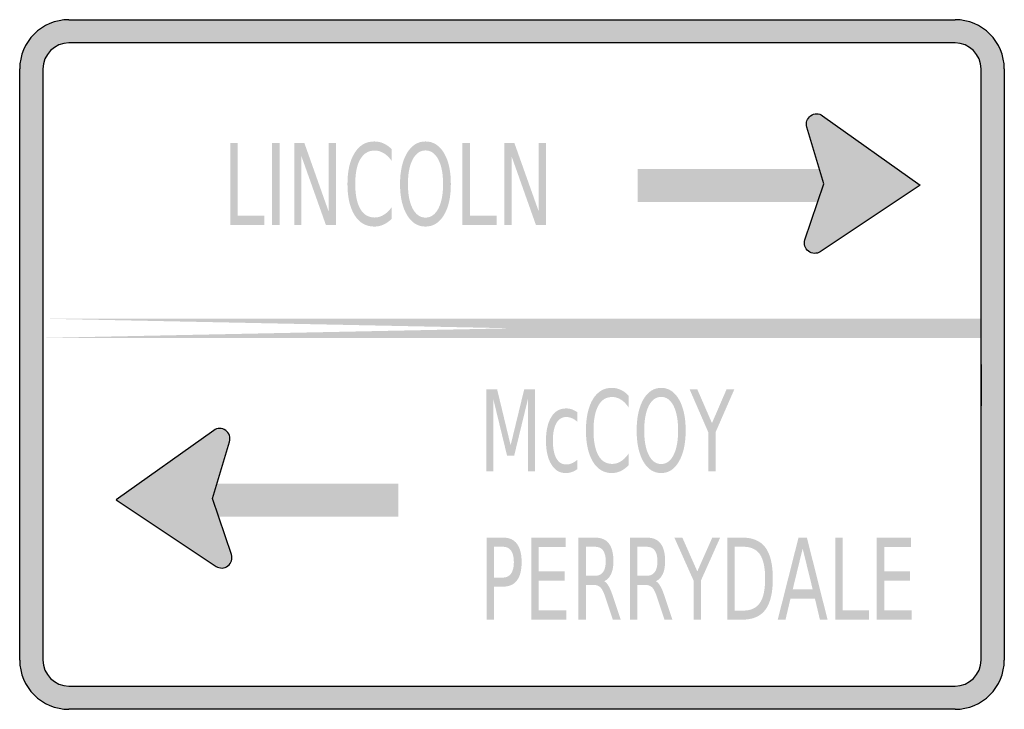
# Model space of a CAD drawing. Header units: inches. Extents: x -0.5 to 0.5, y -0.35 to 0.35.
import ezdxf

# ---------------------------------------------------------------- set-up
doc = ezdxf.new("R2010")
doc.units = ezdxf.units.IN
doc.header["$MEASUREMENT"] = 0

msp = doc.modelspace()

# ---------------------------------------------------------------- hatches: boundary and pattern name
h = msp.add_hatch(color=7)
h.paths.add_polyline_path([(-0.45, 0.35), (0.45, 0.35), (0.4568, 0.3495), (0.4633, 0.3482), (0.4695, 0.346), (0.4752, 0.3432), (0.4805, 0.3395), (0.4853, 0.3353), (0.4895, 0.3305), (0.4932, 0.3252), (0.496, 0.3195), (0.4982, 0.3133), (0.4995, 0.3068), (0.5, 0.3), (0.5, -0.3), (0.4995, -0.3068), (0.4982, -0.3133), (0.496, -0.3195), (0.4932, -0.3252), (0.4895, -0.3305), (0.4853, -0.3353), (0.4805, -0.3395), (0.4752, -0.3432), (0.4695, -0.346), (0.4633, -0.3482), (0.4568, -0.3495), (0.45, -0.35), (-0.45, -0.35), (-0.4568, -0.3495), (-0.4633, -0.3482), (-0.4695, -0.346), (-0.4752, -0.3432), (-0.4805, -0.3395), (-0.4853, -0.3353), (-0.4895, -0.3305), (-0.4932, -0.3252), (-0.496, -0.3195), (-0.4982, -0.3133), (-0.4995, -0.3068), (-0.5, -0.3), (-0.5, 0.3), (-0.4995, 0.3068), (-0.4982, 0.3133), (-0.496, 0.3195), (-0.4932, 0.3252), (-0.4895, 0.3305), (-0.4853, 0.3353), (-0.4805, 0.3395), (-0.4752, 0.3432), (-0.4695, 0.346), (-0.4633, 0.3482), (-0.4568, 0.3495), (-0.45, 0.35)])
edge = h.paths.add_edge_path(flags=0)
edge.add_spline(control_points=[(-0.4764, -0.3), (-0.4764, -0.3146), (-0.4646, -0.3264), (-0.45, -0.3264)], knot_values=[0, 0, 0, 0, 1, 1, 1, 1], degree=3, periodic=0)
edge.add_line((-0.45, -0.3264), (0.45, -0.3264))
edge.add_spline(control_points=[(0.45, -0.3264), (0.4646, -0.3264), (0.4764, -0.3146), (0.4764, -0.3)], knot_values=[0, 0, 0, 0, 1, 1, 1, 1], degree=3, periodic=0)
edge.add_line((0.4764, -0.3), (0.4764, 0.3))
edge.add_spline(control_points=[(0.4764, 0.3), (0.4764, 0.3146), (0.4646, 0.3264), (0.45, 0.3264)], knot_values=[0, 0, 0, 0, 1, 1, 1, 1], degree=3, periodic=0)
edge.add_line((0.45, 0.3264), (-0.45, 0.3264))
edge.add_spline(control_points=[(-0.45, 0.3264), (-0.4646, 0.3264), (-0.4764, 0.3146), (-0.4764, 0.3)], knot_values=[0, 0, 0, 0, 1, 1, 1, 1], degree=3, periodic=0)
edge.add_line((-0.4764, 0.3), (-0.4764, -0.3))
for points in [[(0.319, 0.248), (0.3186, 0.2489), (0.3181, 0.2498), (0.3174, 0.2506), (0.3168, 0.2514), (0.316, 0.2521), (0.3152, 0.2527), (0.3143, 0.2532), (0.3134, 0.2536), (0.3124, 0.254), (0.3114, 0.2542), (0.3104, 0.2544), (0.3094, 0.2544), (0.3084, 0.2544), (0.3074, 0.2543), (0.3064, 0.254), (0.3054, 0.2537), (0.3045, 0.2532), (0.3036, 0.2527), (0.3028, 0.2521), (0.302, 0.2514), (0.3013, 0.2507), (0.3007, 0.2498), (0.3002, 0.249), (0.2998, 0.2481), (0.2994, 0.2471), (0.2992, 0.2461), (0.299, 0.2451), (0.299, 0.2441), (0.299, 0.243), (0.2991, 0.242), (0.2994, 0.241), (0.2997, 0.2401), (0.3094, 0.244), (0.319, 0.248)], [(0.3154, 0.2525), (0.2994, 0.241), (0.3161, 0.1818), (0.3417, 0.189), (0.3154, 0.2525)], [(0.4146, 0.1819), (0.3131, 0.1145), (0.3161, 0.1813), (0.3154, 0.2525), (0.4146, 0.1819)], [(0.2997, 0.2401), (0.3001, 0.2392), (0.3007, 0.2383), (0.3012, 0.2375), (0.3019, 0.2368), (0.3026, 0.2361), (0.3034, 0.2355), (0.3042, 0.235), (0.3051, 0.2345), (0.306, 0.2342), (0.307, 0.2339), (0.308, 0.2337), (0.309, 0.2336), (0.3099, 0.2336), (0.3109, 0.2337), (0.3119, 0.2339), (0.3129, 0.2342), (0.3138, 0.2346), (0.3147, 0.2351), (0.3155, 0.2356), (0.3163, 0.2362), (0.317, 0.2369), (0.3176, 0.2377), (0.3182, 0.2385), (0.3187, 0.2393), (0.3191, 0.2402), (0.3194, 0.2412), (0.3196, 0.2421), (0.3197, 0.2431), (0.3198, 0.2441), (0.3197, 0.2451), (0.3196, 0.2461), (0.3193, 0.247), (0.319, 0.248), (0.3094, 0.244), (0.2997, 0.2401)], [(-0.2862, 0.2249), (-0.2786, 0.2249), (-0.2786, 0.1511), (-0.2515, 0.1511), (-0.2515, 0.1416), (-0.2862, 0.1416), (-0.2862, 0.2249)], [(-0.2436, 0.2249), (-0.2361, 0.2249), (-0.2361, 0.1416), (-0.2436, 0.1416), (-0.2436, 0.2249)], [(-0.2211, 0.2249), (-0.2109, 0.2249), (-0.1862, 0.1552), (-0.1862, 0.2249), (-0.1789, 0.2249), (-0.1789, 0.1416), (-0.189, 0.1416), (-0.2138, 0.2113), (-0.2138, 0.1416), (-0.2211, 0.1416), (-0.2211, 0.2249)], [(-0.0503, 0.2249), (-0.0427, 0.2249), (-0.0427, 0.1511), (-0.0156, 0.1511), (-0.0156, 0.1416), (-0.0503, 0.1416), (-0.0503, 0.2249)], [(-0.0077, 0.2249), (0.0024, 0.2249), (0.0272, 0.1552), (0.0272, 0.2249), (0.0345, 0.2249), (0.0345, 0.1416), (0.0243, 0.1416), (-0.0004, 0.2113), (-0.0004, 0.1416), (-0.0077, 0.1416), (-0.0077, 0.2249)], [(0.3156, 0.1984), (0.1277, 0.1984), (0.1277, 0.1651), (0.3156, 0.1651), (0.3156, 0.1984)], [(0.2975, 0.1265), (0.3159, 0.181), (0.3239, 0.1815), (0.3162, 0.1468), (0.2975, 0.1265)], [(0.3131, 0.1145), (0.2975, 0.1265), (0.306, 0.1502), (0.3177, 0.15), (0.3131, 0.1145)], [(0.317, 0.1272), (0.3166, 0.1281), (0.316, 0.129), (0.3154, 0.1298), (0.3148, 0.1306), (0.314, 0.1312), (0.3132, 0.1319), (0.3123, 0.1324), (0.3114, 0.1328), (0.3104, 0.1332), (0.3094, 0.1334), (0.3084, 0.1336), (0.3074, 0.1336), (0.3064, 0.1336), (0.3054, 0.1334), (0.3044, 0.1332), (0.3034, 0.1329), (0.3025, 0.1324), (0.3016, 0.1319), (0.3008, 0.1313), (0.3, 0.1306), (0.2993, 0.1299), (0.2987, 0.129), (0.2982, 0.1282), (0.2978, 0.1272), (0.2974, 0.1263), (0.2972, 0.1253), (0.297, 0.1243), (0.2969, 0.1233), (0.297, 0.1222), (0.2971, 0.1212), (0.2974, 0.1202), (0.2977, 0.1193), (0.3074, 0.1232), (0.317, 0.1272)], [(0.2977, 0.1193), (0.2982, 0.1183), (0.2987, 0.1175), (0.2993, 0.1166), (0.3, 0.1159), (0.3007, 0.1152), (0.3015, 0.1146), (0.3024, 0.114), (0.3033, 0.1136), (0.3043, 0.1133), (0.3053, 0.113), (0.3063, 0.1129), (0.3073, 0.1128), (0.3083, 0.1128), (0.3094, 0.113), (0.3103, 0.1132), (0.3113, 0.1136), (0.3122, 0.114), (0.3131, 0.1145), (0.3139, 0.1151), (0.3147, 0.1158), (0.3154, 0.1166), (0.316, 0.1174), (0.3165, 0.1183), (0.317, 0.1192), (0.3173, 0.1202), (0.3176, 0.1211), (0.3177, 0.1222), (0.3178, 0.1232), (0.3177, 0.1242), (0.3176, 0.1252), (0.3173, 0.1262), (0.317, 0.1272), (0.3074, 0.1232), (0.2977, 0.1193)], [(-0.4764, 0.027), (0.4764, 0.027), (0.4764, 0.0465), (-0.4764, 0.027), (-0.4764, 0.0465), (0.4764, 0.027), (0.4764, 0.0465), (-0.4764, 0.0465), (-0.4764, 0.027)], [(-0.026, -0.0252), (-0.0151, -0.0252), (-0.0014, -0.082), (0.0124, -0.0252), (0.0232, -0.0252), (0.0232, -0.1086), (0.0161, -0.1086), (0.0161, -0.0354), (0.0022, -0.0926), (-0.005, -0.0926), (-0.0189, -0.0354), (-0.0189, -0.1086), (-0.026, -0.1086), (-0.026, -0.0252)], [(0.1804, -0.0252), (0.1882, -0.0252), (0.2031, -0.0595), (0.2179, -0.0252), (0.2258, -0.0252), (0.2067, -0.0689), (0.2067, -0.1086), (0.1994, -0.1086), (0.1994, -0.0689), (0.1804, -0.0252)], [(-0.4021, -0.1375), (-0.3006, -0.2049), (-0.3036, -0.1381), (-0.3029, -0.0669), (-0.4021, -0.1375)], [(-0.3029, -0.0669), (-0.2869, -0.0784), (-0.3036, -0.1376), (-0.3292, -0.1304), (-0.3029, -0.0669)], [(-0.2873, -0.0793), (-0.2869, -0.0783), (-0.2867, -0.0774), (-0.2865, -0.0763), (-0.2865, -0.0753), (-0.2865, -0.0743), (-0.2867, -0.0733), (-0.2869, -0.0723), (-0.2873, -0.0713), (-0.2877, -0.0704), (-0.2882, -0.0695), (-0.2889, -0.0687), (-0.2896, -0.068), (-0.2903, -0.0673), (-0.2911, -0.0667), (-0.292, -0.0662), (-0.2929, -0.0657), (-0.2939, -0.0654), (-0.2949, -0.0651), (-0.2959, -0.065), (-0.2969, -0.0649), (-0.2979, -0.065), (-0.299, -0.0652), (-0.2999, -0.0654), (-0.3009, -0.0658), (-0.3018, -0.0662), (-0.3027, -0.0667), (-0.3035, -0.0673), (-0.3043, -0.068), (-0.305, -0.0688), (-0.3056, -0.0696), (-0.3061, -0.0705), (-0.3065, -0.0714), (-0.2969, -0.0754), (-0.2873, -0.0793)], [(-0.3065, -0.0714), (-0.3069, -0.0724), (-0.3071, -0.0734), (-0.3073, -0.0744), (-0.3073, -0.0754), (-0.3073, -0.0764), (-0.3071, -0.0774), (-0.3068, -0.0784), (-0.3065, -0.0794), (-0.3061, -0.0803), (-0.3055, -0.0812), (-0.3049, -0.082), (-0.3042, -0.0828), (-0.3035, -0.0834), (-0.3026, -0.084), (-0.3018, -0.0846), (-0.3008, -0.085), (-0.2999, -0.0853), (-0.2989, -0.0856), (-0.2979, -0.0857), (-0.2969, -0.0858), (-0.2958, -0.0857), (-0.2948, -0.0856), (-0.2938, -0.0853), (-0.2929, -0.085), (-0.2919, -0.0845), (-0.2911, -0.084), (-0.2903, -0.0834), (-0.2895, -0.0827), (-0.2888, -0.0819), (-0.2882, -0.0811), (-0.2877, -0.0802), (-0.2873, -0.0793), (-0.2969, -0.0754), (-0.3065, -0.0714)], [(-0.3031, -0.1543), (-0.1153, -0.1543), (-0.1153, -0.1209), (-0.3031, -0.1209), (-0.3031, -0.1543)], [(-0.285, -0.1928), (-0.3034, -0.1384), (-0.3114, -0.1379), (-0.3037, -0.1725), (-0.285, -0.1928)], [(-0.3006, -0.2049), (-0.285, -0.1928), (-0.2935, -0.1692), (-0.3053, -0.1694), (-0.3006, -0.2049)], [(0.0198, -0.1757), (0.0546, -0.1757), (0.0546, -0.1852), (0.0272, -0.1852), (0.0272, -0.2099), (0.0535, -0.2099), (0.0535, -0.2193), (0.0272, -0.2193), (0.0272, -0.2495), (0.0553, -0.2495), (0.0553, -0.259), (0.0198, -0.259), (0.0198, -0.1757)], [(0.1649, -0.1757), (0.173, -0.1757), (0.1882, -0.21), (0.2034, -0.1757), (0.2114, -0.1757), (0.1919, -0.2193), (0.1919, -0.259), (0.1844, -0.259), (0.1844, -0.2193), (0.1649, -0.1757)], [(0.3285, -0.1757), (0.3359, -0.1757), (0.3359, -0.2495), (0.3627, -0.2495), (0.3627, -0.259), (0.3285, -0.259), (0.3285, -0.1757)], [(0.3705, -0.1757), (0.4053, -0.1757), (0.4053, -0.1852), (0.378, -0.1852), (0.378, -0.2099), (0.4042, -0.2099), (0.4042, -0.2193), (0.378, -0.2193), (0.378, -0.2495), (0.406, -0.2495), (0.406, -0.259), (0.3705, -0.259), (0.3705, -0.1757)], [(-0.2852, -0.2001), (-0.2849, -0.1992), (-0.2847, -0.1982), (-0.2845, -0.1973), (-0.2845, -0.1963), (-0.2845, -0.1953), (-0.2846, -0.1943), (-0.2849, -0.1933), (-0.2852, -0.1924), (-0.2856, -0.1915), (-0.2861, -0.1906), (-0.2866, -0.1898), (-0.2873, -0.1891), (-0.288, -0.1884), (-0.2888, -0.1877), (-0.2896, -0.1872), (-0.2905, -0.1867), (-0.2914, -0.1864), (-0.2923, -0.1861), (-0.2933, -0.1859), (-0.2943, -0.1858), (-0.2953, -0.1858), (-0.2963, -0.1859), (-0.2973, -0.186), (-0.2982, -0.1863), (-0.2991, -0.1867), (-0.3, -0.1871), (-0.3009, -0.1876), (-0.3016, -0.1882), (-0.3024, -0.1889), (-0.303, -0.1897), (-0.3036, -0.1905), (-0.3041, -0.1913), (-0.3045, -0.1922), (-0.2949, -0.1962), (-0.2852, -0.2001)], [(-0.3045, -0.1922), (-0.3049, -0.1932), (-0.3051, -0.1942), (-0.3053, -0.1952), (-0.3053, -0.1962), (-0.3052, -0.1972), (-0.3051, -0.1982), (-0.3048, -0.1992), (-0.3045, -0.2002), (-0.3041, -0.2011), (-0.3035, -0.202), (-0.3029, -0.2028), (-0.3022, -0.2036), (-0.3015, -0.2043), (-0.3006, -0.2049), (-0.2998, -0.2054), (-0.2988, -0.2058), (-0.2979, -0.2062), (-0.2969, -0.2064), (-0.2959, -0.2065), (-0.2948, -0.2066), (-0.2938, -0.2065), (-0.2928, -0.2064), (-0.2918, -0.2061), (-0.2909, -0.2058), (-0.2899, -0.2053), (-0.2891, -0.2048), (-0.2882, -0.2042), (-0.2875, -0.2035), (-0.2868, -0.2028), (-0.2862, -0.2019), (-0.2857, -0.2011), (-0.2852, -0.2001), (-0.2949, -0.1962), (-0.3045, -0.1922)]]:
    msp.add_hatch(color=7).paths.add_polyline_path(points)
h = msp.add_hatch(color=7)
edge = h.paths.add_edge_path()
edge.add_line((-0.1221, 0.2185), (-0.1221, 0.2066))
edge.add_spline(control_points=[(-0.1221, 0.2066), (-0.1247, 0.2101), (-0.1274, 0.2128), (-0.1303, 0.2145), (-0.1332, 0.2163), (-0.1362, 0.2172), (-0.1394, 0.2172), (-0.1458, 0.2172), (-0.1507, 0.2142), (-0.1541, 0.2084), (-0.1575, 0.2026), (-0.1592, 0.1942), (-0.1592, 0.1832), (-0.1592, 0.1722), (-0.1575, 0.1638), (-0.1541, 0.158), (-0.1507, 0.1521), (-0.1458, 0.1492), (-0.1394, 0.1492), (-0.1362, 0.1492), (-0.1332, 0.1501), (-0.1303, 0.1519), (-0.1274, 0.1536), (-0.1247, 0.1562), (-0.1221, 0.1598)], knot_values=[0, 0, 0, 0, 1, 1, 1, 2, 2, 2, 3, 3, 3, 4, 4, 4, 5, 5, 5, 6, 6, 6, 7, 7, 7, 8, 8, 8, 8], degree=3, periodic=0)
edge.add_line((-0.1221, 0.1598), (-0.1221, 0.148))
edge.add_spline(control_points=[(-0.1221, 0.148), (-0.1248, 0.1453), (-0.1276, 0.1433), (-0.1305, 0.142), (-0.1335, 0.1406), (-0.1366, 0.14), (-0.1399, 0.14), (-0.1483, 0.14), (-0.155, 0.1438), (-0.1598, 0.1515), (-0.1647, 0.1593), (-0.1671, 0.1698), (-0.1671, 0.1832), (-0.1671, 0.1966), (-0.1647, 0.2071), (-0.1598, 0.2148), (-0.155, 0.2226), (-0.1483, 0.2264), (-0.1399, 0.2264), (-0.1365, 0.2264), (-0.1334, 0.2258), (-0.1304, 0.2244), (-0.1275, 0.2231), (-0.1247, 0.2211), (-0.1221, 0.2185)], knot_values=[0, 0, 0, 0, 1, 1, 1, 2, 2, 2, 3, 3, 3, 4, 4, 4, 5, 5, 5, 6, 6, 6, 7, 7, 7, 8, 8, 8, 8], degree=3, periodic=0)
h = msp.add_hatch(color=7)
edge = h.paths.add_edge_path()
edge.add_spline(control_points=[(-0.0879, 0.2264), (-0.08, 0.2264), (-0.0738, 0.2225), (-0.0691, 0.2147), (-0.0644, 0.2068), (-0.0621, 0.1963), (-0.0621, 0.1832), (-0.0621, 0.17), (-0.0644, 0.1595), (-0.0691, 0.1517), (-0.0738, 0.1439), (-0.08, 0.14), (-0.0879, 0.14), (-0.0957, 0.14), (-0.1019, 0.1439), (-0.1066, 0.1517), (-0.1113, 0.1595), (-0.1137, 0.17), (-0.1137, 0.1832), (-0.1137, 0.1963), (-0.1113, 0.2068), (-0.1066, 0.2147), (-0.1019, 0.2225), (-0.0957, 0.2264), (-0.0879, 0.2264)], knot_values=[0, 0, 0, 0, 1, 1, 1, 2, 2, 2, 3, 3, 3, 4, 4, 4, 5, 5, 5, 6, 6, 6, 7, 7, 7, 8, 8, 8, 8], degree=3, periodic=0)
edge = h.paths.add_edge_path(flags=0)
edge.add_spline(control_points=[(-0.0879, 0.2173), (-0.0933, 0.2173), (-0.0977, 0.2142), (-0.1009, 0.2081), (-0.1041, 0.202), (-0.1057, 0.1937), (-0.1057, 0.1832), (-0.1057, 0.1727), (-0.1041, 0.1644), (-0.1009, 0.1583), (-0.0977, 0.1522), (-0.0933, 0.1491), (-0.0879, 0.1491), (-0.0824, 0.1491), (-0.078, 0.1522), (-0.0748, 0.1583), (-0.0716, 0.1644), (-0.07, 0.1727), (-0.07, 0.1832), (-0.07, 0.1937), (-0.0716, 0.202), (-0.0748, 0.2081), (-0.078, 0.2142), (-0.0824, 0.2173), (-0.0879, 0.2173)], knot_values=[0, 0, 0, 0, 1, 1, 1, 2, 2, 2, 3, 3, 3, 4, 4, 4, 5, 5, 5, 6, 6, 6, 7, 7, 7, 8, 8, 8, 8], degree=3, periodic=0)
h = msp.add_hatch(color=7)
edge = h.paths.add_edge_path()
edge.add_line((0.1185, -0.0317), (0.1185, -0.0436))
edge.add_spline(control_points=[(0.1185, -0.0436), (0.116, -0.04), (0.1134, -0.0374), (0.1106, -0.0356), (0.1078, -0.0339), (0.1049, -0.033), (0.1018, -0.033), (0.0956, -0.033), (0.0909, -0.0359), (0.0877, -0.0417), (0.0844, -0.0476), (0.0828, -0.056), (0.0828, -0.067), (0.0828, -0.078), (0.0844, -0.0864), (0.0877, -0.0922), (0.0909, -0.098), (0.0956, -0.1009), (0.1018, -0.1009), (0.1049, -0.1009), (0.1078, -0.1001), (0.1106, -0.0983), (0.1134, -0.0966), (0.116, -0.0939), (0.1185, -0.0904)], knot_values=[0, 0, 0, 0, 1, 1, 1, 2, 2, 2, 3, 3, 3, 4, 4, 4, 5, 5, 5, 6, 6, 6, 7, 7, 7, 8, 8, 8, 8], degree=3, periodic=0)
edge.add_line((0.1185, -0.0904), (0.1185, -0.1022))
edge.add_spline(control_points=[(0.1185, -0.1022), (0.1159, -0.1048), (0.1132, -0.1069), (0.1104, -0.1082), (0.1075, -0.1095), (0.1045, -0.1102), (0.1014, -0.1102), (0.0932, -0.1102), (0.0868, -0.1063), (0.0821, -0.0986), (0.0775, -0.0909), (0.0751, -0.0804), (0.0751, -0.067), (0.0751, -0.0536), (0.0775, -0.043), (0.0821, -0.0353), (0.0868, -0.0276), (0.0932, -0.0237), (0.1014, -0.0237), (0.1046, -0.0237), (0.1076, -0.0244), (0.1105, -0.0257), (0.1133, -0.027), (0.116, -0.029), (0.1185, -0.0317)], knot_values=[0, 0, 0, 0, 1, 1, 1, 2, 2, 2, 3, 3, 3, 4, 4, 4, 5, 5, 5, 6, 6, 6, 7, 7, 7, 8, 8, 8, 8], degree=3, periodic=0)
h = msp.add_hatch(color=7)
edge = h.paths.add_edge_path()
edge.add_spline(control_points=[(0.1515, -0.0237), (0.1591, -0.0237), (0.1651, -0.0277), (0.1696, -0.0355), (0.1741, -0.0433), (0.1764, -0.0538), (0.1764, -0.067), (0.1764, -0.0801), (0.1741, -0.0906), (0.1696, -0.0984), (0.1651, -0.1063), (0.1591, -0.1102), (0.1515, -0.1102), (0.144, -0.1102), (0.1379, -0.1063), (0.1334, -0.0985), (0.1289, -0.0907), (0.1266, -0.0802), (0.1266, -0.067), (0.1266, -0.0538), (0.1289, -0.0433), (0.1334, -0.0355), (0.1379, -0.0277), (0.144, -0.0237), (0.1515, -0.0237)], knot_values=[0, 0, 0, 0, 1, 1, 1, 2, 2, 2, 3, 3, 3, 4, 4, 4, 5, 5, 5, 6, 6, 6, 7, 7, 7, 8, 8, 8, 8], degree=3, periodic=0)
edge = h.paths.add_edge_path(flags=0)
edge.add_spline(control_points=[(0.1515, -0.0329), (0.1462, -0.0329), (0.142, -0.0359), (0.1389, -0.042), (0.1358, -0.0482), (0.1343, -0.0565), (0.1343, -0.067), (0.1343, -0.0775), (0.1358, -0.0858), (0.1389, -0.0919), (0.142, -0.098), (0.1462, -0.101), (0.1515, -0.101), (0.1568, -0.101), (0.161, -0.098), (0.1641, -0.0919), (0.1672, -0.0858), (0.1687, -0.0775), (0.1687, -0.067), (0.1687, -0.0565), (0.1672, -0.0482), (0.1641, -0.042), (0.161, -0.0359), (0.1568, -0.0329), (0.1515, -0.0329)], knot_values=[0, 0, 0, 0, 1, 1, 1, 2, 2, 2, 3, 3, 3, 4, 4, 4, 5, 5, 5, 6, 6, 6, 7, 7, 7, 8, 8, 8, 8], degree=3, periodic=0)
h = msp.add_hatch(color=7)
edge = h.paths.add_edge_path()
edge.add_line((0.0664, -0.0485), (0.0664, -0.0581))
edge.add_spline(control_points=[(0.0664, -0.0581), (0.0645, -0.0565), (0.0627, -0.0553), (0.0608, -0.0545), (0.0589, -0.0537), (0.057, -0.0533), (0.0551, -0.0533), (0.0507, -0.0533), (0.0474, -0.0554), (0.045, -0.0596), (0.0427, -0.0638), (0.0415, -0.0698), (0.0415, -0.0774), (0.0415, -0.085), (0.0427, -0.0909), (0.045, -0.0952), (0.0474, -0.0994), (0.0507, -0.1015), (0.0551, -0.1015), (0.057, -0.1015), (0.0589, -0.1011), (0.0608, -0.1003), (0.0627, -0.0995), (0.0645, -0.0983), (0.0664, -0.0967)], knot_values=[0, 0, 0, 0, 1, 1, 1, 2, 2, 2, 3, 3, 3, 4, 4, 4, 5, 5, 5, 6, 6, 6, 7, 7, 7, 8, 8, 8, 8], degree=3, periodic=0)
edge.add_line((0.0664, -0.0967), (0.0664, -0.1062))
edge.add_spline(control_points=[(0.0664, -0.1062), (0.0646, -0.1075), (0.0626, -0.1085), (0.0607, -0.1092), (0.0587, -0.1099), (0.0566, -0.1102), (0.0544, -0.1102), (0.0483, -0.1102), (0.0434, -0.1072), (0.0399, -0.1013), (0.0363, -0.0954), (0.0345, -0.0874), (0.0345, -0.0774), (0.0345, -0.0672), (0.0363, -0.0592), (0.0399, -0.0533), (0.0435, -0.0475), (0.0485, -0.0446), (0.0548, -0.0446), (0.0568, -0.0446), (0.0588, -0.0449), (0.0608, -0.0455), (0.0627, -0.0462), (0.0646, -0.0472), (0.0664, -0.0485)], knot_values=[0, 0, 0, 0, 1, 1, 1, 2, 2, 2, 3, 3, 3, 4, 4, 4, 5, 5, 5, 6, 6, 6, 7, 7, 7, 8, 8, 8, 8], degree=3, periodic=0)
h = msp.add_hatch(color=7)
edge = h.paths.add_edge_path()
edge.add_line((-0.0258, -0.1757), (-0.009, -0.1757))
edge.add_spline(control_points=[(-0.009, -0.1757), (-0.0028, -0.1757), (0.0019, -0.1778), (0.005, -0.182), (0.0082, -0.1863), (0.0098, -0.1924), (0.0098, -0.2006), (0.0098, -0.2088), (0.0082, -0.215), (0.005, -0.2192), (0.0019, -0.2234), (-0.0028, -0.2255), (-0.009, -0.2255)], knot_values=[0, 0, 0, 0, 1, 1, 1, 2, 2, 2, 3, 3, 3, 4, 4, 4, 4], degree=3, periodic=0)
edge.add_line((-0.009, -0.2255), (-0.0183, -0.2255))
edge.add_line((-0.0183, -0.2255), (-0.0183, -0.259))
edge.add_line((-0.0183, -0.259), (-0.0258, -0.259))
edge.add_line((-0.0258, -0.259), (-0.0258, -0.1757))
edge = h.paths.add_edge_path(flags=0)
edge.add_line((-0.0183, -0.185), (-0.0183, -0.2163))
edge.add_line((-0.0183, -0.2163), (-0.009, -0.2163))
edge.add_spline(control_points=[(-0.009, -0.2163), (-0.0055, -0.2163), (-0.0028, -0.2149), (-0.0009, -0.2122), (0.001, -0.2095), (0.0019, -0.2056), (0.0019, -0.2006), (0.0019, -0.1956), (0.001, -0.1918), (-0.0009, -0.189), (-0.0028, -0.1863), (-0.0055, -0.185), (-0.009, -0.185)], knot_values=[0, 0, 0, 0, 1, 1, 1, 2, 2, 2, 3, 3, 3, 4, 4, 4, 4], degree=3, periodic=0)
edge.add_line((-0.009, -0.185), (-0.0183, -0.185))
h = msp.add_hatch(color=7)
edge = h.paths.add_edge_path()
edge.add_spline(control_points=[(0.0936, -0.22), (0.0952, -0.2208), (0.0968, -0.2225), (0.0983, -0.2252), (0.0998, -0.2279), (0.1013, -0.2316), (0.1028, -0.2363)], knot_values=[0, 0, 0, 0, 1, 1, 1, 2, 2, 2, 2], degree=3, periodic=0)
edge.add_line((0.1028, -0.2363), (0.1104, -0.259))
edge.add_line((0.1104, -0.259), (0.1024, -0.259))
edge.add_line((0.1024, -0.259), (0.0953, -0.2377))
edge.add_spline(control_points=[(0.0953, -0.2377), (0.0935, -0.2321), (0.0918, -0.2284), (0.0901, -0.2265), (0.0884, -0.2247), (0.086, -0.2238), (0.0831, -0.2238)], knot_values=[0, 0, 0, 0, 1, 1, 1, 2, 2, 2, 2], degree=3, periodic=0)
edge.add_line((0.0831, -0.2238), (0.075, -0.2238))
edge.add_line((0.075, -0.2238), (0.075, -0.259))
edge.add_line((0.075, -0.259), (0.0675, -0.259))
edge.add_line((0.0675, -0.259), (0.0675, -0.1757))
edge.add_line((0.0675, -0.1757), (0.0843, -0.1757))
edge.add_spline(control_points=[(0.0843, -0.1757), (0.0906, -0.1757), (0.0953, -0.1777), (0.0984, -0.1817), (0.1015, -0.1857), (0.103, -0.1917), (0.103, -0.1997), (0.103, -0.2049), (0.1022, -0.2093), (0.1006, -0.2128), (0.099, -0.2162), (0.0967, -0.2186), (0.0936, -0.22)], knot_values=[0, 0, 0, 0, 1, 1, 1, 2, 2, 2, 3, 3, 3, 4, 4, 4, 4], degree=3, periodic=0)
edge = h.paths.add_edge_path(flags=0)
edge.add_line((0.075, -0.185), (0.075, -0.2145))
edge.add_line((0.075, -0.2145), (0.0843, -0.2145))
edge.add_spline(control_points=[(0.0843, -0.2145), (0.0879, -0.2145), (0.0906, -0.2133), (0.0925, -0.2108), (0.0943, -0.2083), (0.0952, -0.2046), (0.0952, -0.1997), (0.0952, -0.1948), (0.0943, -0.1911), (0.0925, -0.1887), (0.0906, -0.1862), (0.0879, -0.185), (0.0843, -0.185)], knot_values=[0, 0, 0, 0, 1, 1, 1, 2, 2, 2, 3, 3, 3, 4, 4, 4, 4], degree=3, periodic=0)
edge.add_line((0.0843, -0.185), (0.075, -0.185))
h = msp.add_hatch(color=7)
edge = h.paths.add_edge_path()
edge.add_spline(control_points=[(0.1461, -0.22), (0.1477, -0.2208), (0.1493, -0.2225), (0.1508, -0.2252), (0.1523, -0.2279), (0.1538, -0.2316), (0.1553, -0.2363)], knot_values=[0, 0, 0, 0, 1, 1, 1, 2, 2, 2, 2], degree=3, periodic=0)
edge.add_line((0.1553, -0.2363), (0.1629, -0.259))
edge.add_line((0.1629, -0.259), (0.1549, -0.259))
edge.add_line((0.1549, -0.259), (0.1478, -0.2377))
edge.add_spline(control_points=[(0.1478, -0.2377), (0.146, -0.2321), (0.1443, -0.2284), (0.1426, -0.2265), (0.1408, -0.2247), (0.1385, -0.2238), (0.1356, -0.2238)], knot_values=[0, 0, 0, 0, 1, 1, 1, 2, 2, 2, 2], degree=3, periodic=0)
edge.add_line((0.1356, -0.2238), (0.1274, -0.2238))
edge.add_line((0.1274, -0.2238), (0.1274, -0.259))
edge.add_line((0.1274, -0.259), (0.12, -0.259))
edge.add_line((0.12, -0.259), (0.12, -0.1757))
edge.add_line((0.12, -0.1757), (0.1368, -0.1757))
edge.add_spline(control_points=[(0.1368, -0.1757), (0.1431, -0.1757), (0.1478, -0.1777), (0.1509, -0.1817), (0.154, -0.1857), (0.1555, -0.1917), (0.1555, -0.1997), (0.1555, -0.2049), (0.1547, -0.2093), (0.1531, -0.2128), (0.1515, -0.2162), (0.1492, -0.2186), (0.1461, -0.22)], knot_values=[0, 0, 0, 0, 1, 1, 1, 2, 2, 2, 3, 3, 3, 4, 4, 4, 4], degree=3, periodic=0)
edge = h.paths.add_edge_path(flags=0)
edge.add_line((0.1274, -0.185), (0.1274, -0.2145))
edge.add_line((0.1274, -0.2145), (0.1368, -0.2145))
edge.add_spline(control_points=[(0.1368, -0.2145), (0.1404, -0.2145), (0.1431, -0.2133), (0.145, -0.2108), (0.1468, -0.2083), (0.1477, -0.2046), (0.1477, -0.1997), (0.1477, -0.1948), (0.1468, -0.1911), (0.145, -0.1887), (0.1431, -0.1862), (0.1404, -0.185), (0.1368, -0.185)], knot_values=[0, 0, 0, 0, 1, 1, 1, 2, 2, 2, 3, 3, 3, 4, 4, 4, 4], degree=3, periodic=0)
edge.add_line((0.1368, -0.185), (0.1274, -0.185))
h = msp.add_hatch(color=7)
edge = h.paths.add_edge_path()
edge.add_line((0.2186, -0.1757), (0.2339, -0.1757))
edge.add_spline(control_points=[(0.2339, -0.1757), (0.2446, -0.1757), (0.2524, -0.1791), (0.2574, -0.1858), (0.2624, -0.1925), (0.2649, -0.203), (0.2649, -0.2173), (0.2649, -0.2316), (0.2624, -0.2422), (0.2574, -0.2489), (0.2524, -0.2557), (0.2445, -0.259), (0.2339, -0.259)], knot_values=[0, 0, 0, 0, 1, 1, 1, 2, 2, 2, 3, 3, 3, 4, 4, 4, 4], degree=3, periodic=0)
edge.add_line((0.2339, -0.259), (0.2186, -0.259))
edge.add_line((0.2186, -0.259), (0.2186, -0.1757))
edge = h.paths.add_edge_path(flags=0)
edge.add_line((0.2261, -0.185), (0.2261, -0.2498))
edge.add_line((0.2261, -0.2498), (0.235, -0.2498))
edge.add_spline(control_points=[(0.235, -0.2498), (0.2426, -0.2498), (0.2482, -0.2472), (0.2518, -0.242), (0.2553, -0.2367), (0.2571, -0.2285), (0.2571, -0.2173), (0.2571, -0.2061), (0.2553, -0.1979), (0.2518, -0.1927), (0.2482, -0.1876), (0.2426, -0.185), (0.235, -0.185)], knot_values=[0, 0, 0, 0, 1, 1, 1, 2, 2, 2, 3, 3, 3, 4, 4, 4, 4], degree=3, periodic=0)
edge.add_line((0.235, -0.185), (0.2261, -0.185))
h = msp.add_hatch(color=7)
h.paths.add_polyline_path([(0.291, -0.1757), (0.2995, -0.1757), (0.3205, -0.259), (0.3127, -0.259), (0.3077, -0.2377), (0.2828, -0.2377), (0.2778, -0.259), (0.2699, -0.259), (0.291, -0.1757)])
h.paths.add_polyline_path([(0.2952, -0.1868), (0.2851, -0.2283), (0.3054, -0.2283), (0.2952, -0.1868)], flags=0)

# ---------------------------------------------------------------- linework, layer by layer
at = {"color": 7}
for p, q in [((-0.45, 0.35), (0.45, 0.35)), ((-0.5, -0.3), (-0.5, 0.3)), ((0.5, 0.3), (0.5, -0.3)), ((0.4764, 0), (0.4764, -0.042)), ((0.45, -0.35), (-0.45, -0.35))]:
    msp.add_line(p, q, dxfattribs=at)
for points in [[(0.45, 0.3264), (-0.45, 0.3264)], [(-0.4764, 0.3), (-0.4764, -0.3)], [(0.4764, -0.3), (0.4764, 0.3)], [(0.3154, 0.2525), (0.4146, 0.1819), (0.3131, 0.1145)], [(0.2975, 0.1265), (0.3167, 0.1835), (0.2994, 0.241)], [(-0.3029, -0.0669), (-0.4021, -0.1375), (-0.3006, -0.2049)], [(-0.285, -0.1928), (-0.3042, -0.1359), (-0.2869, -0.0784)], [(-0.45, -0.3264), (0.45, -0.3264)]]:
    msp.add_lwpolyline(points, dxfattribs=at)
for points in [[(-0.45, 0.35), (-0.4776, 0.35), (-0.5, 0.3276), (-0.5, 0.3)], [(0.5, 0.3), (0.5, 0.3276), (0.4776, 0.35), (0.45, 0.35)], [(-0.45, 0.3264), (-0.4646, 0.3264), (-0.4764, 0.3146), (-0.4764, 0.3)], [(0.4764, 0.3), (0.4764, 0.3146), (0.4646, 0.3264), (0.45, 0.3264)], [(-0.5, -0.3), (-0.5, -0.3276), (-0.4776, -0.35), (-0.45, -0.35)], [(-0.4764, -0.3), (-0.4764, -0.3146), (-0.4646, -0.3264), (-0.45, -0.3264)], [(0.45, -0.35), (0.4776, -0.35), (0.5, -0.3276), (0.5, -0.3)], [(0.45, -0.3264), (0.4646, -0.3264), (0.4764, -0.3146), (0.4764, -0.3)]]:
    msp.add_open_spline(points, degree=3, dxfattribs=at)
for points in [[(0.2994, 0.241), (0.2981, 0.2453), (0.2997, 0.2499), (0.3033, 0.2525), (0.3069, 0.2551), (0.3118, 0.2551), (0.3154, 0.2525)], [(0.3131, 0.1145), (0.3094, 0.1121), (0.3045, 0.1122), (0.301, 0.115), (0.2975, 0.1177), (0.2961, 0.1223), (0.2975, 0.1265)], [(-0.2869, -0.0784), (-0.2856, -0.0741), (-0.2872, -0.0695), (-0.2908, -0.0669), (-0.2944, -0.0643), (-0.2993, -0.0643), (-0.3029, -0.0669)], [(-0.3006, -0.2049), (-0.2969, -0.2073), (-0.2921, -0.2072), (-0.2885, -0.2044), (-0.285, -0.2017), (-0.2836, -0.1971), (-0.285, -0.1928)]]:
    msp.add_open_spline(points, degree=3, knots=[0, 0, 0, 0, 1, 1, 1, 2, 2, 2, 2], dxfattribs=at)

doc.saveas('drawing.dxf')
